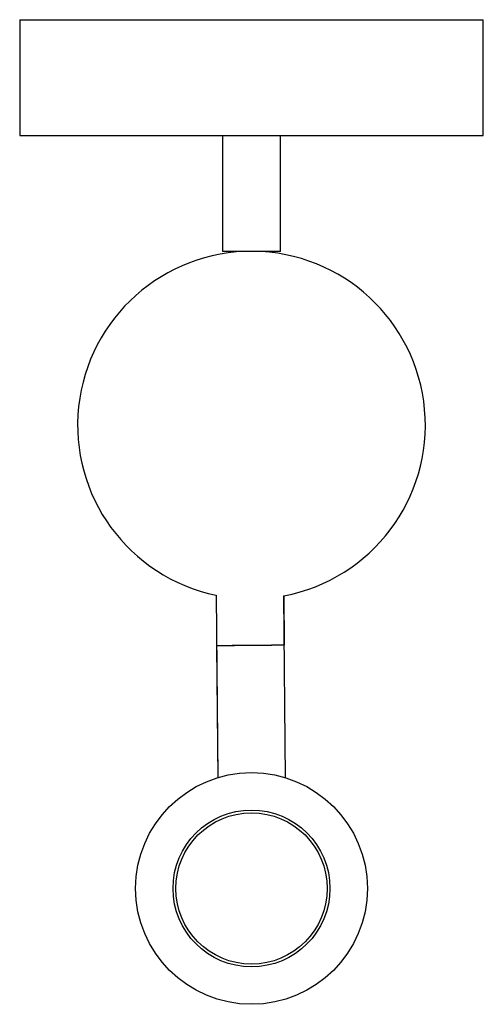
# Paper-space layout '_Derecha' of a CAD drawing. Header units: millimetres. Extents: x -40 to 40, y -92 to 78.
import ezdxf

# ---------------------------------------------------------------- set-up
doc = ezdxf.new("R2010")
doc.units = ezdxf.units.MM

psp = doc.layouts.new('_Derecha')

# ---------------------------------------------------------------- linework, layer by layer
at = {"color": 7, "linetype": 'Continuous', "lineweight": 25}
for p, q in [((-40, 77.66), (-40, 57.66)), ((-40, 77.66), (40, 77.66)), ((40, 57.66), (40, 77.66)), ((-40, 57.66), (40, 57.66)), ((-5, 57.66), (-5, 37.66)), ((5, 37.66), (5, 57.66)), ((5, 37.66), (-5, 37.66)), ((-6.1, -21.72), (-5.83, -53.21)), ((5.58, -21.77), (5.66, -30.34)), ((5.87, -53.22), (5.6, -21.82)), ((-6.03, -30.44), (-5.83, -53.29)), ((5.66, -30.34), (5.66, -30.34))]:
    psp.add_line(p, q, dxfattribs=at)
for radius in [20, 13.54, 13.06]:
    psp.add_circle((0, -72.34), radius, dxfattribs=at)
psp.add_arc((0, 7.66), 30, 280.7532, 258.2603, dxfattribs=at)
for points, knots in [([(5.67, -30.34), (5.65, -30.34), (5.62, -30.34), (5.3, -30.35), (4.76, -30.35), (4, -30.36), (3.07, -30.37), (2.02, -30.38), (0.93, -30.39), (-0.16, -30.4), (-1.25, -30.41), (-2.34, -30.41), (-3.39, -30.42), (-4.33, -30.43), (-5.09, -30.44), (-5.64, -30.44), (-5.97, -30.44), (-6.01, -30.44), (-6.03, -30.44)], [0, 0, 0, 0, 0.058258, 0.120006, 0.18432, 0.25, 0.31568, 0.379994, 0.441742, 0.5, 0.558258, 0.620006, 0.68432, 0.75, 0.81568, 0.879994, 0.941742, 1, 1, 1, 1]), ([(5.66, -30.34), (5.62, -30.34), (5.53, -30.34), (5.13, -30.35), (4.52, -30.35), (3.7, -30.36), (2.71, -30.37), (1.63, -30.38), (0.52, -30.39), (-0.58, -30.4), (-1.66, -30.41), (-2.73, -30.42), (-3.73, -30.43), (-4.62, -30.43), (-5.31, -30.44), (-5.78, -30.44), (-6.01, -30.44), (-6.01, -30.44), (-6.01, -30.44)], [0, 0, 0, 0, 0.059541, 0.122649, 0.18838, 0.255506, 0.322632, 0.388363, 0.451471, 0.511012, 0.570553, 0.633661, 0.699392, 0.766518, 0.833644, 0.899376, 0.962483, 1, 1, 1, 1])]:
    psp.add_open_spline(points, degree=3, knots=knots, dxfattribs=at)

doc.saveas('drawing.dxf')
